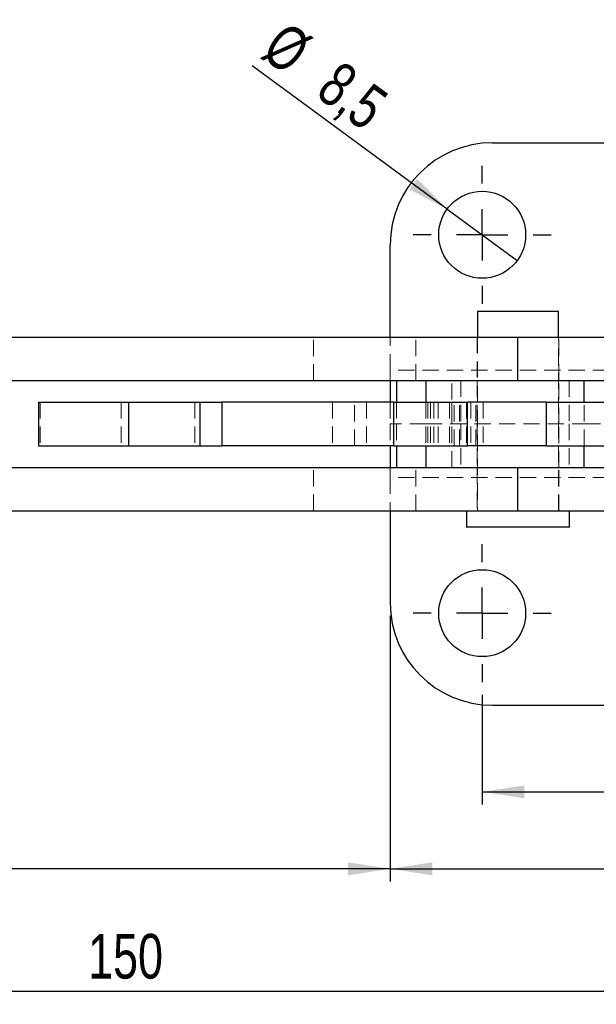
# Model space of a CAD drawing. Header units: millimetres. Extents: x 43 to 401, y 20 to 284.
# Tile 2 of 20: x 118 to 163, y 20 to 97. Entities that reach past the tile are written whole.
import ezdxf

# ---------------------------------------------------------------- set-up
doc = ezdxf.new("R2010")
doc.units = ezdxf.units.MM
doc.linetypes.add('HIDDEN', pattern=[1.905, 1.27, -0.635])
doc.layers.add('FORMATO', color=179, linetype='Continuous')
doc.styles.add('SLDTEXTSTYLE0', font='TXT', dxfattribs={"width": 0.75})
doc.dimstyles.new('SLDDIMSTYLE1', dxfattribs={"dimtxt": 3.5, "dimasz": 3.302, "dimexe": 0, "dimexo": 0.0625, "dimgap": 0.875, "dimtad": 1, "dimdec": 3, "dimlfac": 1.25, "dimrnd": 1e-09, "dimzin": 12, "dimdsep": 46, "dimtxsty": 'SLDTEXTSTYLE0', "dimsah": 1, "dimcen": 0.09, "dimadec": 0, "dimazin": 3, "dimtfac": 1, "dimtdec": 3, "dimtofl": 0, "dimtmove": 0, "dimatfit": 3, "dimfxl": 0, "dimfrac": 2, "dimtolj": 1, "dimtzin": 12, "dimarcsym": 0})
doc.dimstyles.new('SLDDIMSTYLE2', dxfattribs={"dimtxt": 3.5, "dimasz": 3.302, "dimexe": 0, "dimexo": 0.0625, "dimgap": 0.875, "dimtad": 1, "dimdec": 0, "dimlfac": 1.25, "dimrnd": 1e-09, "dimzin": 12, "dimdsep": 46, "dimtxsty": 'SLDTEXTSTYLE0', "dimsah": 1, "dimcen": 0.09, "dimadec": 0, "dimazin": 3, "dimtfac": 1, "dimtofl": 0, "dimtmove": 0, "dimatfit": 3, "dimfxl": 0, "dimfrac": 2, "dimtolj": 1, "dimtzin": 12, "dimarcsym": 0})
doc.dimstyles.new('SLDDIMSTYLE4', dxfattribs={"dimtxt": 3.5, "dimasz": 3.302, "dimexe": 0, "dimexo": 0.0625, "dimgap": 0.875, "dimtad": 1, "dimdec": 3, "dimlfac": 1.25, "dimrnd": 1e-09, "dimzin": 12, "dimdsep": 46, "dimtxsty": 'SLDTEXTSTYLE0', "dimblk1": 'NONE', "dimsah": 1, "dimcen": 0, "dimadec": 0, "dimazin": 3, "dimtfac": 1, "dimtdec": 3, "dimtmove": 0, "dimatfit": 3, "dimldrblk": 'NONE', "dimfxl": 0, "dimfrac": 2, "dimtolj": 1, "dimtzin": 12, "dimarcsym": 0})

# ---------------------------------------------------------------- blocks, each defined once
blk = doc.blocks.new('_D_4')
at = {"layer": 'FORMATO'}
for p, q in [((154.516, 44.649), (154.516, 36.071)), ((180.116, 44.649), (180.116, 36.071)), ((154.516, 37.071), (180.116, 37.071))]:
    blk.add_line(p, q, dxfattribs=at)
for points in [[(154.516, 37.071), (157.818, 36.563), (157.818, 37.579)], [(180.116, 37.071), (176.814, 37.579), (176.814, 36.563)]]:
    blk.add_solid(points, dxfattribs=at)
at = {"layer": 'FORMATO', "insert": (165.015, 41.583), "char_height": 3.5, "attachment_point": 1, "style": 'SLDTEXTSTYLE0'}
blk.add_mtext('32', dxfattribs=at)
blk = doc.blocks.new('_D_5')
at = {"layer": 'FORMATO'}
for p, q in [((147.316, 50.849), (147.316, 30.049)), ((187.316, 50.849), (187.316, 30.049)), ((147.316, 31.049), (187.316, 31.049))]:
    blk.add_line(p, q, dxfattribs=at)
for points in [[(147.316, 31.049), (150.618, 30.541), (150.618, 31.557)], [(187.316, 31.049), (184.014, 31.557), (184.014, 30.541)]]:
    blk.add_solid(points, dxfattribs=at)
at = {"layer": 'FORMATO', "insert": (165.015, 35.561), "char_height": 3.5, "attachment_point": 1, "style": 'SLDTEXTSTYLE0'}
blk.add_mtext('50', dxfattribs=at)
blk = doc.blocks.new('_D_6')
at = {"layer": 'FORMATO'}
for p, q in [((67.317, 71.649), (67.317, 20.449)), ((187.316, 50.849), (187.316, 20.449)), ((187.316, 21.449), (67.317, 21.449))]:
    blk.add_line(p, q, dxfattribs=at)
for points in [[(67.317, 21.449), (70.619, 20.941), (70.619, 21.957)], [(187.316, 21.449), (184.014, 21.957), (184.014, 20.941)]]:
    blk.add_solid(points, dxfattribs=at)
at = {"layer": 'FORMATO', "insert": (123.683, 25.961), "char_height": 3.5, "attachment_point": 1, "style": 'SLDTEXTSTYLE0'}
blk.add_mtext('150', dxfattribs=at)
blk = doc.blocks.new('_D_7')
at = {"layer": 'FORMATO'}
for p, q in [((67.317, 71.649), (67.317, 30.049)), ((147.316, 50.849), (147.316, 30.049)), ((147.316, 31.049), (67.317, 31.049))]:
    blk.add_line(p, q, dxfattribs=at)
for points in [[(67.317, 31.049), (70.619, 30.541), (70.619, 31.557)], [(147.316, 31.049), (144.014, 31.557), (144.014, 30.541)]]:
    blk.add_solid(points, dxfattribs=at)
at = {"layer": 'FORMATO', "insert": (103.847, 35.561), "char_height": 3.5, "attachment_point": 1, "style": 'SLDTEXTSTYLE0'}
blk.add_mtext('100', dxfattribs=at)
blk = doc.blocks.new('_D_10')
at = {"layer": 'FORMATO'}
for q in [(136.516, 93.873), (157.256, 78.637)]:
    blk.add_line((151.776, 82.663), q, dxfattribs=at)
blk.add_solid([(151.776, 82.663), (149.415, 85.027), (148.814, 84.208)], dxfattribs=at)
at = {"layer": 'FORMATO', "char_height": 3.5, "attachment_point": 1, "rotation": 323.69908, "style": 'SLDTEXTSTYLE0'}
for s, insert in [('%%c', (139.164, 97.477)), ('8,5', (143.45, 94.396))]:
    blk.add_mtext(s, dxfattribs=dict(at, insert=insert))
blk = doc.blocks.new('_NONE')
blk = doc.blocks.new('SW_CENTERMARKSYMBOL_6')
at = {"layer": 'FORMATO', "color": 0}
for p, q in [((0, 4), (0, 5.4)), ((0, 0), (0, 2)), ((-4, 0), (-5.4, 0)), ((0, 0), (-2, 0)), ((0, 0), (0, -2)), ((0, 0), (2, 0)), ((4, 0), (5.4, 0)), ((0, -4), (0, -5.4)), ((0, -25.6), (0, -24.2)), ((0, -29.6), (0, -27.6)), ((-4, -29.6), (-5.4, -29.6)), ((0, -29.6), (-2, -29.6)), ((0, -29.6), (0, -31.6)), ((0, -29.6), (2, -29.6)), ((4, -29.6), (5.4, -29.6)), ((0, -33.6), (0, -35))]:
    blk.add_line(p, q, dxfattribs=at)

msp = doc.modelspace()

# ---------------------------------------------------------------- linework, layer by layer
at = {"color": 7, "linetype": 'Continuous', "lineweight": 25}
for p, q in [((155.315969, 87.849649), (179.315968, 87.849649)), ((147.315968, 72.649441), (147.315968, 79.849649)), ((154.141371, 74.649441), (154.141371, 72.649441)), ((154.142378, 74.649441), (154.141371, 74.649441)), ((154.142378, 74.649441), (154.142378, 72.649441)), ((160.492378, 74.649441), (154.142378, 74.649441)), ((160.492378, 72.649441), (160.492378, 74.649441)), ((88.917824, 72.649441), (157.317731, 72.649441)), ((157.317731, 69.249441), (157.317731, 72.649441)), ((157.317731, 72.649441), (165.317389, 72.649441)), ((88.917824, 69.249441), (157.317731, 69.249441)), ((147.315968, 69.249441), (147.315968, 67.549441)), ((150.117378, 69.249441), (150.117378, 67.549441)), ((157.317731, 69.249441), (164.552821, 69.249441)), ((119.79472, 67.549441), (119.79472, 64.149441)), ((119.79472, 67.549441), (126.853186, 67.549441)), ((126.853186, 67.549441), (126.853186, 64.149441)), ((126.853186, 67.549441), (132.424104, 67.549441)), ((132.424104, 67.549441), (132.424104, 64.149441)), ((132.424104, 67.549441), (134.153995, 67.549441)), ((134.153995, 67.549441), (134.153995, 64.149441)), ((147.605768, 67.549441), (134.153995, 67.549441)), ((147.605768, 64.149441), (147.605768, 67.549441)), ((147.605768, 67.549441), (153.372066, 67.549441)), ((153.372066, 64.149441), (153.372066, 67.549441)), ((159.536134, 67.549441), (153.372066, 67.549441)), ((159.536134, 64.149441), (159.536134, 67.549441)), ((159.536134, 67.549441), (164.424864, 67.549441)), ((119.79472, 64.149441), (126.853186, 64.149441)), ((126.853186, 64.149441), (132.424104, 64.149441)), ((132.424104, 64.149441), (134.153995, 64.149441)), ((147.605768, 64.149441), (134.153995, 64.149441)), ((147.315968, 64.149441), (147.315968, 62.44944)), ((147.605768, 64.149441), (153.372066, 64.149441)), ((150.117378, 64.149441), (150.117378, 62.44944)), ((159.536134, 64.149441), (153.372066, 64.149441)), ((159.536134, 64.149441), (164.412272, 64.149441)), ((88.917824, 62.44944), (157.317731, 62.44944)), ((157.317731, 59.04944), (157.317731, 62.44944)), ((157.317731, 62.44944), (164.56849, 62.44944)), ((88.917824, 59.04944), (157.317731, 59.04944)), ((147.315968, 59.04944), (147.315968, 51.849232)), ((153.27637, 59.04944), (153.27637, 57.769441)), ((153.277379, 59.04944), (153.277379, 57.769441)), ((157.317731, 59.04944), (165.317389, 59.04944)), ((161.357378, 57.769441), (161.357378, 59.04944)), ((153.277379, 57.769441), (153.27637, 57.769441)), ((161.357378, 57.769441), (153.277379, 57.769441)), ((155.315969, 43.849232), (179.315968, 43.849232))]:
    msp.add_line(p, q, dxfattribs=at)
at = {"color": 7, "linetype": 'HIDDEN', "lineweight": 18}
for p, q in [((160.491371, 59.04944), (160.491371, 74.649441)), ((141.316977, 69.249441), (141.316977, 72.649441)), ((147.315968, 70.049441), (147.315968, 72.649441)), ((149.31637, 69.249441), (149.31637, 72.649441)), ((149.316634, 69.249441), (149.316634, 72.649441)), ((154.116371, 72.649441), (154.116371, 69.249441)), ((154.117378, 72.649441), (154.117378, 69.249441)), ((154.141371, 72.649441), (154.141371, 59.04944)), ((154.142378, 72.649441), (154.142378, 59.04944)), ((160.492378, 59.04944), (160.492378, 72.649441)), ((160.516371, 69.249441), (160.516371, 72.649441)), ((160.517379, 69.249441), (160.517379, 72.649441)), ((147.315968, 70.049441), (147.315968, 69.249441)), ((187.315969, 70.049441), (147.315968, 70.049441)), ((152.143255, 65.849441), (152.143255, 69.249441)), ((152.853566, 69.249441), (152.853566, 65.849441)), ((154.116371, 69.249441), (154.116371, 65.849441)), ((154.117378, 69.249441), (154.117378, 65.849441)), ((160.516371, 65.849441), (160.516371, 69.249441)), ((160.517379, 65.849441), (160.517379, 69.249441)), ((161.321862, 69.249441), (161.321862, 65.849441)), ((119.936254, 67.549441), (119.936254, 64.149441)), ((126.276597, 67.549441), (126.276597, 64.149441)), ((132.042897, 67.549441), (132.042897, 64.149441)), ((142.804315, 67.549441), (142.804315, 64.149441)), ((144.534205, 64.149441), (144.534205, 67.549441)), ((145.459734, 67.549441), (145.459734, 64.149441)), ((147.315968, 67.549441), (147.315968, 65.849441)), ((147.800268, 67.549441), (147.800268, 65.849441)), ((150.117378, 67.549441), (150.117378, 64.149441)), ((150.254984, 67.549441), (150.254984, 64.149441)), ((150.467893, 67.549441), (150.467893, 64.149441)), ((150.732763, 67.549441), (150.732763, 64.149441)), ((151.059735, 67.549441), (151.059735, 64.149441)), ((151.947245, 67.549441), (151.947245, 64.149441)), ((152.145575, 67.549441), (152.145575, 64.149441)), ((152.334289, 64.149441), (152.334289, 67.549441)), ((152.732762, 64.149441), (152.732762, 67.549441)), ((153.29944, 67.549441), (153.29944, 64.149441)), ((153.64021, 67.549441), (153.64021, 64.149441)), ((154.011014, 64.149441), (154.011014, 67.549441)), ((154.582809, 67.549441), (154.582809, 64.149441)), ((162.491503, 64.149441), (162.491503, 67.549441)), ((147.315968, 65.849441), (147.315968, 64.149441)), ((147.800268, 65.849441), (147.315968, 65.849441)), ((150.117378, 65.849441), (147.800268, 65.849441)), ((147.800268, 65.849441), (147.800268, 64.149441)), ((150.117378, 65.849441), (162.491503, 65.849441)), ((152.143255, 62.44944), (152.143255, 65.849441)), ((152.853566, 65.849441), (152.853566, 62.44944)), ((154.116371, 65.849441), (154.116371, 62.44944)), ((154.117378, 65.849441), (154.117378, 62.44944)), ((160.516371, 62.44944), (160.516371, 65.849441)), ((160.517379, 62.44944), (160.517379, 65.849441)), ((161.321862, 65.849441), (161.321862, 62.44944)), ((162.491503, 65.849441), (175.452866, 65.849441)), ((141.316977, 59.04944), (141.316977, 62.44944)), ((147.315968, 61.649441), (147.315968, 62.44944)), ((149.31637, 59.04944), (149.31637, 62.44944)), ((149.316634, 59.04944), (149.316634, 62.44944)), ((154.116371, 62.44944), (154.116371, 59.04944)), ((154.117378, 62.44944), (154.117378, 59.04944)), ((160.516371, 59.04944), (160.516371, 62.44944)), ((160.517379, 59.04944), (160.517379, 62.44944)), ((187.315969, 61.649441), (147.315968, 61.649441)), ((147.315968, 61.649441), (147.315968, 59.04944)), ((161.356371, 57.769441), (161.356371, 59.04944))]:
    msp.add_line(p, q, dxfattribs=at)
at = {"color": 8, "linetype": 'Continuous', "lineweight": 25}
for p, q in [((147.800268, 69.249441), (147.800268, 67.549441)), ((162.491503, 67.549441), (162.491503, 69.249441)), ((147.800268, 64.149441), (147.800268, 62.44944)), ((162.491503, 62.44944), (162.491503, 64.149441))]:
    msp.add_line(p, q, dxfattribs=at)
at = {"color": 7, "linetype": 'Continuous', "lineweight": 25}
for centre in [(154.515969, 80.64965), (154.515969, 51.049231)]:
    msp.add_circle(centre, 3.4, dxfattribs=at)
for centre, start, end in [((155.315969, 79.84965), 90, 180), ((155.315969, 51.849231), 180, 270)]:
    msp.add_arc(centre, 8, start, end, dxfattribs=at)

# ---------------------------------------------------------------- block references
at = {"layer": 'FORMATO'}
msp.add_blockref('SW_CENTERMARKSYMBOL_6', (154.515969, 80.64965), dxfattribs=at)

# ---------------------------------------------------------------- dimensions: what is measured, and where the dimension line sits
dim = msp.add_diameter_dim_2p(p1=(157.256092, 78.636761), p2=(151.775845, 82.662539), dimstyle='SLDDIMSTYLE4', dxfattribs=at)
dim.commit()
dim.dimension.update_dxf_attribs({"geometry": '_D_10', "text_midpoint": (141.062027, 90.532904), "dimtype": 163})
for base, p1, p2, dimstyle, picture, middle in [((67.316977, 21.449231), (187.315969, 51.849231), (67.316977, 72.649441), 'SLDDIMSTYLE2', '_D_6', (127.562544, 21.449231)), ((180.115969, 37.070908), (154.515969, 45.649231), (180.115969, 45.649231), 'SLDDIMSTYLE1', '_D_4', (167.60141, 37.070908))]:
    dim = msp.add_linear_dim(base=base, p1=p1, p2=p2, dimstyle=dimstyle, dxfattribs=at)
    dim.commit()
    dim.dimension.update_dxf_attribs({"geometry": picture, "text_midpoint": middle, "dimtype": 160})
for base, p2, dimstyle, picture, middle in [((67.316977, 31.049231), (67.316977, 72.649441), 'SLDDIMSTYLE2', '_D_7', (107.726183, 31.049231)), ((187.315969, 31.049231), (187.315969, 51.849231), 'SLDDIMSTYLE1', '_D_5', (167.60141, 31.049231))]:
    dim = msp.add_linear_dim(base=base, p1=(147.315969, 51.849231), p2=p2, angle=0, dimstyle=dimstyle, dxfattribs=at)
    dim.commit()
    dim.dimension.update_dxf_attribs({"geometry": picture, "text_midpoint": middle, "dimtype": 160})

doc.saveas('drawing.dxf')
